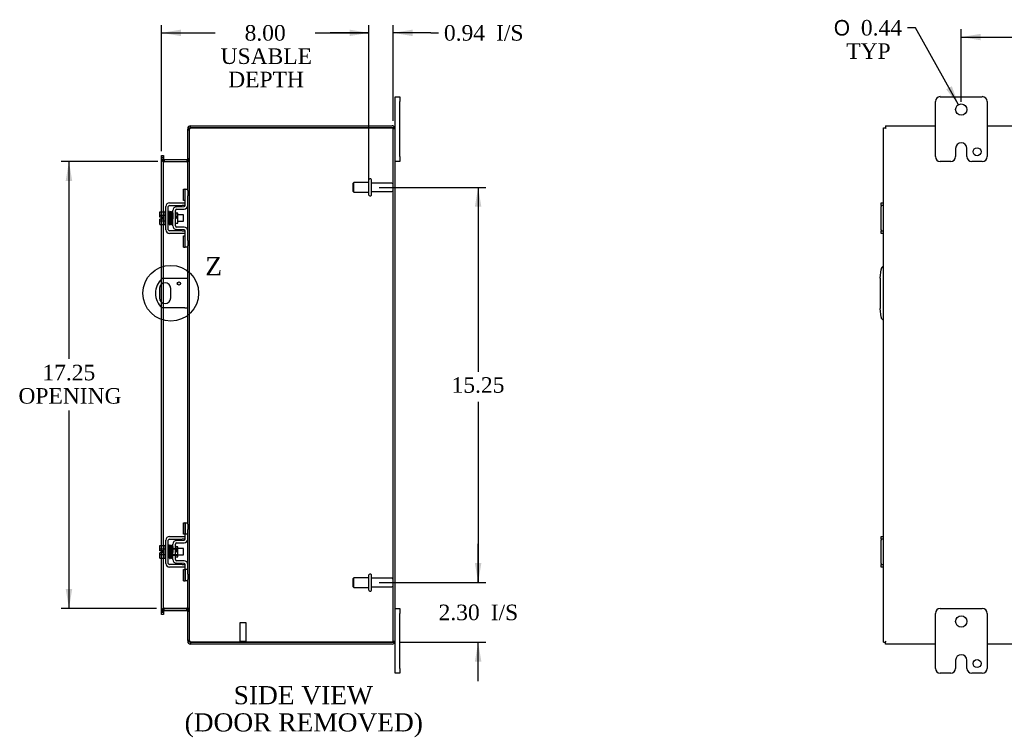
# Model space of a CAD drawing. Header units: inches. Extents: x 7 to 143, y 6 to 98.
# Tile 4 of 6: x 77 to 115, y 36 to 63. Entities that reach past the tile are written whole.
import ezdxf
from ezdxf.enums import TextEntityAlignment as Align
from ezdxf.lldxf.tags import DXFTag

# ---------------------------------------------------------------- set-up
doc = ezdxf.new("R2010")
doc.units = ezdxf.units.IN
doc.header["$MEASUREMENT"] = 0
doc.layers.get('0').update_dxf_attribs({"linetype": 'CONTINUOUS'})
for name, color, linetype in [('COM40153-1', 7, 'CONTINUOUS'), ('COM40153-2', 7, 'CONTINUOUS'), ('COM42667', 7, 'CONTINUOUS'), ('COM42780', 7, 'CONTINUOUS'), ('COM48438', 7, 'CONTINUOUS'), ('DEFAULT', 7, 'CONTINUOUS'), ('FET07710', 7, 'CONTINUOUS'), ('SCC19011', 7, 'CONTINUOUS'), ('SPR20265', 7, 'CONTINUOUS'), ('STD21878', 7, 'CONTINUOUS'), ('STD26094', 7, 'CONTINUOUS'), ('WAF25035', 7, 'CONTINUOUS')]:
    doc.layers.add(name, color=color, linetype=linetype)
doc.styles.add('SEACAD_SOLID_EDGE_ANSI1_SY', font='txt')
doc.styles.add('SEACAD_TIMES_NEW_ROMAN', font='times.ttf')
tags = doc.linetypes.add('CENTER2', pattern=[1.125, 0.75, -0.125, 0.125, -0.125]).pattern_tags.tags
tags[10:11] = [DXFTag(74, 4), DXFTag(75, 0), DXFTag(340, '0'), DXFTag(46, 0.0), DXFTag(50, 0.0), DXFTag(44, 0.0), DXFTag(45, 0.0)]
tags[8:9] = [DXFTag(74, 4), DXFTag(75, 0), DXFTag(340, '0'), DXFTag(46, 0.0), DXFTag(50, 0.0), DXFTag(44, 0.0), DXFTag(45, 0.0)]
tags[6:7] = [DXFTag(74, 4), DXFTag(75, 0), DXFTag(340, '0'), DXFTag(46, 0.0), DXFTag(50, 0.0), DXFTag(44, 0.0), DXFTag(45, 0.0)]
tags[4:5] = [DXFTag(74, 4), DXFTag(75, 0), DXFTag(340, '0'), DXFTag(46, 0.0), DXFTag(50, 0.0), DXFTag(44, 0.0), DXFTag(45, 0.0)]

# ---------------------------------------------------------------- blocks, each defined once
blk = doc.blocks.new('GDIMGGROUP9')
at = {"layer": 'DEFAULT', "linetype": 'Continuous'}
for points in [[(95.153, 42.458), (94.903, 42.458), (95.028, 41.708)], [(95.153, 38.655), (95.028, 39.405), (94.903, 38.655)]]:
    blk.add_hatch(color=136, dxfattribs=at).paths.add_polyline_path(points)
at = {"layer": 'DEFAULT', "color": 136, "linetype": 'Continuous'}
for p, q in [((95.028, 41.708), (95.028, 43.208)), ((91.215, 41.708), (95.328, 41.708)), ((92.016, 39.405), (95.328, 39.405)), ((95.028, 37.905), (95.028, 39.405))]:
    blk.add_line(p, q, dxfattribs=at)
at = {"layer": 'DEFAULT', "color": 136, "linetype": 'Continuous', "style": 'SEACAD_TIMES_NEW_ROMAN'}
for s, p in [('2.30', (93.503, 40.857)), ('I/S', (95.515, 40.857))]:
    blk.add_text(s, height=0.6, dxfattribs=at).set_placement(p, align=Align.TOP_LEFT)
blk = doc.blocks.new('GDIMGGROUP10')
at = {"layer": 'DEFAULT', "linetype": 'Continuous'}
for points in [[(95.153, 56.208), (95.028, 56.958), (94.903, 56.208)], [(95.153, 42.458), (94.903, 42.458), (95.028, 41.708)]]:
    blk.add_hatch(color=136, dxfattribs=at).paths.add_polyline_path(points)
at = {"layer": 'DEFAULT', "color": 136, "linetype": 'Continuous'}
for p, q in [((91.215, 56.958), (95.328, 56.958)), ((95.028, 56.958), (95.028, 49.843)), ((95.028, 48.682), (95.028, 41.708)), ((91.215, 41.708), (95.328, 41.708))]:
    blk.add_line(p, q, dxfattribs=at)
at = {"layer": 'DEFAULT', "color": 136, "linetype": 'Continuous', "style": 'SEACAD_TIMES_NEW_ROMAN'}
blk.add_text('15.25', height=0.6, dxfattribs=at).set_placement((94.004, 49.633), align=Align.TOP_LEFT)
blk = doc.blocks.new('GDIMGGROUP11')
at = {"layer": 'DEFAULT', "linetype": 'Continuous'}
for points in [[(114.42, 62.884), (113.67, 62.759), (114.42, 62.634)], [(130.92, 62.884), (130.92, 62.634), (131.67, 62.759)]]:
    blk.add_hatch(color=136, dxfattribs=at).paths.add_polyline_path(points)
at = {"layer": 'DEFAULT', "color": 136, "linetype": 'Continuous'}
for p, q in [((113.67, 60.258), (113.67, 63.059)), ((113.67, 62.759), (120.978, 62.759)), ((123.445, 62.759), (131.67, 62.759)), ((131.67, 60.258), (131.67, 63.059))]:
    blk.add_line(p, q, dxfattribs=at)
at = {"layer": 'DEFAULT', "color": 136, "linetype": 'Continuous', "style": 'SEACAD_TIMES_NEW_ROMAN'}
blk.add_text('18.00', height=0.6, dxfattribs=at).set_placement((121.188, 63.059), align=Align.TOP_LEFT)
blk = doc.blocks.new('GDIMGGROUP19')
at = {"layer": 'DEFAULT', "linetype": 'Continuous'}
for points in [[(79.115, 57.208), (79.365, 57.208), (79.24, 57.958)], [(79.115, 41.458), (79.24, 40.708), (79.365, 41.458)]]:
    blk.add_hatch(color=136, dxfattribs=at).paths.add_polyline_path(points)
at = {"layer": 'DEFAULT', "color": 136, "linetype": 'Continuous'}
for p, q in [((82.669, 57.958), (78.94, 57.958)), ((79.24, 57.958), (79.24, 50.34)), ((79.24, 48.345), (79.24, 40.708)), ((82.619, 40.708), (78.94, 40.708))]:
    blk.add_line(p, q, dxfattribs=at)
at = {"layer": 'DEFAULT', "color": 136, "linetype": 'Continuous', "style": 'SEACAD_TIMES_NEW_ROMAN'}
for s, p in [('17.25', (78.216, 50.113)), ('OPENING', (77.292, 49.213))]:
    blk.add_text(s, height=0.6, dxfattribs=at).set_placement(p, align=Align.TOP_LEFT)
blk = doc.blocks.new('GDIMGGROUP22')
at = {"layer": 'DEFAULT', "linetype": 'Continuous'}
blk.add_hatch(color=136, dxfattribs=at).paths.add_polyline_path([(113.087, 60.742), (113.563, 60.149), (113.305, 60.864)])
at = {"layer": 'DEFAULT', "color": 136, "linetype": 'Continuous'}
for p, q in [((111.898, 63.118), (111.598, 63.118)), ((113.563, 60.149), (111.898, 63.118))]:
    blk.add_line(p, q, dxfattribs=at)
for s, style, p in [('O', 'SEACAD_SOLID_EDGE_ANSI1_SY', (108.752, 63.418)), ('0.44', 'SEACAD_TIMES_NEW_ROMAN', (109.796, 63.418)), ('TYP', 'SEACAD_TIMES_NEW_ROMAN', (109.231, 62.518))]:
    blk.add_text(s, height=0.6, dxfattribs=dict(at, style=style)).set_placement(p, align=Align.TOP_LEFT)
blk = doc.blocks.new('GDIMGGROUP23')
at = {"layer": 'DEFAULT', "linetype": 'Continuous'}
for points in [[(83.561, 63.046), (82.811, 62.921), (83.561, 62.796)], [(90.065, 63.046), (90.065, 62.796), (90.815, 62.921)]]:
    blk.add_hatch(color=136, dxfattribs=at).paths.add_polyline_path(points)
at = {"layer": 'DEFAULT', "color": 136, "linetype": 'Continuous'}
for p, q in [((82.811, 58.36), (82.811, 63.221)), ((90.815, 57.258), (90.815, 63.221)), ((82.811, 62.921), (84.883, 62.921)), ((88.744, 62.921), (90.815, 62.921))]:
    blk.add_line(p, q, dxfattribs=at)
at = {"layer": 'DEFAULT', "color": 136, "linetype": 'Continuous', "style": 'SEACAD_TIMES_NEW_ROMAN'}
for s, p in [('8.00', (86.017, 63.221)), ('USABLE', (85.093, 62.321)), ('DEPTH', (85.385, 61.421))]:
    blk.add_text(s, height=0.6, dxfattribs=at).set_placement(p, align=Align.TOP_LEFT)
blk = doc.blocks.new('GDIMGGROUP26')
at = {"layer": 'DEFAULT', "linetype": 'Continuous'}
for points in [[(90.065, 63.046), (90.065, 62.796), (90.815, 62.921)], [(92.502, 63.046), (91.752, 62.921), (92.502, 62.796)]]:
    blk.add_hatch(color=136, dxfattribs=at).paths.add_polyline_path(points)
at = {"layer": 'DEFAULT', "color": 136, "linetype": 'Continuous'}
for p, q in [((90.815, 57.258), (90.815, 63.221)), ((91.752, 59.525), (91.752, 63.221)), ((90.815, 62.921), (89.315, 62.921)), ((93.198, 62.921), (91.752, 62.921)), ((93.198, 62.921), (93.498, 62.921))]:
    blk.add_line(p, q, dxfattribs=at)
at = {"layer": 'DEFAULT', "color": 136, "linetype": 'Continuous', "style": 'SEACAD_TIMES_NEW_ROMAN'}
for s, p in [('0.94', (93.708, 63.221)), ('I/S', (95.721, 63.221))]:
    blk.add_text(s, height=0.6, dxfattribs=at).set_placement(p, align=Align.TOP_LEFT)
blk = doc.blocks.new('SE1')
at = {"color": 136, "linetype": 'Continuous', "style": 'SEACAD_TIMES_NEW_ROMAN'}
blk.add_text('Z', height=0.7, dxfattribs=at).set_placement((84.501, 54.269), align=Align.TOP_LEFT)
blk = doc.blocks.new('SE')
at = {"layer": 'DEFAULT', "color": 7, "linetype": 'CENTER2'}
blk.add_circle((83.168, 52.873), 1.076, dxfattribs=at)
at = {"layer": 'DEFAULT'}
blk.add_blockref('SE1', (0, 0), dxfattribs=at)

msp = doc.modelspace()

# ---------------------------------------------------------------- linework, layer by layer
at = {"layer": 'COM40153-1', "color": 7}
for p, q in [((83.716, 53.436), (82.828, 53.436)), ((83.824, 53.436), (83.716, 53.436)), ((82.731, 53.055), (82.731, 52.692)), ((83.168, 52.692), (83.168, 53.055)), ((83.716, 52.311), (82.828, 52.311)), ((83.716, 52.311), (83.824, 52.311))]:
    msp.add_line(p, q, dxfattribs=at)
msp.add_circle((83.481, 53.249), 0.0625, dxfattribs=at)
for centre, radius, start, end in [((83.324, 52.873), 0.75, 131.4096, 228.5904), ((82.95, 53.055), 0.218, 0, 180), ((82.95, 52.692), 0.218, 180, 0)]:
    msp.add_arc(centre, radius, start, end, dxfattribs=at)
at = {"layer": 'COM40153-2', "color": 7}
for p, q in [((110.545, 53.459), (110.574, 53.793)), ((110.545, 53.459), (110.545, 52.288)), ((110.574, 51.953), (110.545, 52.288))]:
    msp.add_line(p, q, dxfattribs=at)
for centre, start, end in [((110.698, 53.782), 103.3006, 175), ((110.698, 51.964), 185, 256.6994)]:
    msp.add_arc(centre, 0.125, start, end, dxfattribs=at)
at = {"layer": 'COM42667', "color": 7}
for p, q in [((83.122, 56.36), (83.604, 56.36)), ((83.122, 56.265), (83.604, 56.265)), ((83.604, 56.36), (83.729, 56.36)), ((83.729, 56.265), (83.604, 56.265)), ((110.574, 56.265), (110.574, 56.36)), ((110.574, 56.36), (110.67, 56.36)), ((110.574, 56.265), (110.574, 56.217)), ((110.67, 56.265), (110.574, 56.265)), ((82.979, 55.325), (82.979, 56.217)), ((83.074, 55.325), (83.074, 56.217)), ((110.574, 55.325), (110.574, 56.217)), ((83.604, 55.277), (83.122, 55.277)), ((83.604, 55.182), (83.122, 55.182)), ((83.604, 55.277), (83.729, 55.277)), ((83.729, 55.182), (83.604, 55.182)), ((110.574, 55.325), (110.574, 55.277)), ((110.574, 55.182), (110.574, 55.277)), ((110.574, 55.277), (110.67, 55.277)), ((110.67, 55.182), (110.574, 55.182)), ((82.979, 42.449), (82.979, 43.341)), ((83.074, 42.449), (83.074, 43.341)), ((83.122, 43.484), (83.604, 43.484)), ((83.122, 43.389), (83.604, 43.389)), ((83.604, 43.484), (83.729, 43.484)), ((83.729, 43.389), (83.604, 43.389)), ((110.574, 43.389), (110.574, 43.484)), ((110.574, 43.484), (110.67, 43.484)), ((110.574, 43.389), (110.574, 43.341)), ((110.67, 43.389), (110.574, 43.389)), ((110.574, 42.449), (110.574, 43.341)), ((83.604, 42.401), (83.122, 42.401)), ((83.604, 42.306), (83.122, 42.306)), ((83.604, 42.401), (83.729, 42.401)), ((83.729, 42.306), (83.604, 42.306)), ((110.574, 42.449), (110.574, 42.401)), ((110.574, 42.306), (110.574, 42.401)), ((110.574, 42.401), (110.67, 42.401)), ((110.67, 42.306), (110.574, 42.306))]:
    msp.add_line(p, q, dxfattribs=at)
for centre, radius, start, end in [((83.122, 56.217), 0.143, 90, 180), ((83.122, 56.217), 0.048, 90, 180), ((83.122, 55.325), 0.143, 180, 270), ((83.122, 55.325), 0.048, 180, 270), ((83.122, 43.341), 0.143, 90, 180), ((83.122, 43.341), 0.048, 90, 180), ((83.122, 42.449), 0.143, 180, 270), ((83.122, 42.449), 0.048, 180, 270)]:
    msp.add_arc(centre, radius, start, end, dxfattribs=at)
at = {"layer": 'COM42780', "color": 7}
for p, q in [((83.665, 56.449), (83.665, 56.886)), ((83.665, 56.886), (83.715, 56.886)), ((83.729, 56.886), (83.715, 56.886)), ((83.729, 56.636), (83.729, 56.886)), ((83.729, 56.886), (83.824, 56.886)), ((83.729, 56.264), (83.729, 56.636)), ((83.824, 56.84), (83.824, 56.636)), ((83.824, 56.264), (83.824, 56.636)), ((83.715, 56.449), (83.665, 56.449)), ((83.715, 56.449), (83.729, 56.449)), ((83.252, 55.474), (83.252, 56.068)), ((83.347, 55.474), (83.347, 56.068)), ((83.442, 55.966), (83.376, 55.966)), ((83.393, 56.211), (83.682, 56.216)), ((83.395, 56.116), (83.684, 56.121)), ((83.442, 55.576), (83.442, 55.966)), ((83.347, 55.576), (83.442, 55.576)), ((83.682, 55.326), (83.393, 55.331)), ((83.684, 55.421), (83.395, 55.426)), ((83.665, 54.656), (83.665, 55.093)), ((83.665, 55.093), (83.715, 55.093)), ((83.729, 55.093), (83.715, 55.093)), ((83.729, 54.906), (83.729, 55.278)), ((83.824, 54.906), (83.824, 55.278)), ((83.729, 54.656), (83.729, 54.906)), ((83.824, 54.906), (83.824, 54.702)), ((83.665, 54.656), (83.715, 54.656)), ((83.715, 54.656), (83.729, 54.656)), ((83.824, 54.656), (83.729, 54.656)), ((83.665, 43.573), (83.665, 44.01)), ((83.665, 44.01), (83.715, 44.01)), ((83.729, 44.01), (83.715, 44.01)), ((83.729, 43.76), (83.729, 44.01)), ((83.729, 44.01), (83.824, 44.01)), ((83.729, 43.388), (83.729, 43.76)), ((83.732, 43.573), (83.732, 44.01)), ((83.824, 43.964), (83.824, 43.76)), ((83.824, 43.388), (83.824, 43.76)), ((83.393, 43.335), (83.682, 43.34)), ((83.715, 43.573), (83.665, 43.573)), ((83.715, 43.573), (83.729, 43.573)), ((83.824, 43.573), (83.729, 43.573)), ((83.252, 42.598), (83.252, 43.192)), ((83.252, 43.02), (83.442, 43.02)), ((83.442, 43.002), (83.252, 43.002)), ((83.347, 42.598), (83.347, 43.192)), ((83.376, 43.09), (83.347, 43.09)), ((83.442, 43.09), (83.376, 43.09)), ((83.395, 43.24), (83.684, 43.245)), ((83.442, 42.7), (83.442, 43.09)), ((83.252, 42.789), (83.442, 42.789)), ((83.252, 42.77), (83.442, 42.77)), ((83.347, 42.7), (83.442, 42.7)), ((83.684, 42.545), (83.395, 42.55)), ((83.682, 42.45), (83.393, 42.455)), ((83.665, 41.78), (83.665, 42.217)), ((83.665, 42.217), (83.715, 42.217)), ((83.729, 42.217), (83.715, 42.217)), ((83.729, 42.03), (83.729, 42.402)), ((83.824, 42.217), (83.729, 42.217)), ((83.732, 41.78), (83.732, 42.217)), ((83.824, 42.03), (83.824, 42.402)), ((83.73, 42.085), (83.729, 42.085)), ((83.73, 42.055), (83.729, 42.055)), ((83.729, 41.78), (83.729, 42.03)), ((83.73, 41.976), (83.729, 41.976)), ((83.73, 41.97), (83.729, 41.97)), ((83.73, 41.945), (83.729, 41.945)), ((83.73, 41.912), (83.729, 41.912)), ((83.73, 42.085), (83.73, 41.97)), ((83.73, 41.97), (83.73, 41.945)), ((83.73, 41.945), (83.73, 41.912)), ((83.824, 42.03), (83.824, 41.826)), ((83.665, 41.78), (83.715, 41.78)), ((83.715, 41.78), (83.729, 41.78)), ((83.824, 41.78), (83.729, 41.78))]:
    msp.add_line(p, q, dxfattribs=at)
for centre, radius, start, end in [((83.681, 56.264), 0.048, 271, 0), ((83.681, 56.264), 0.143, 271, 0), ((83.395, 56.068), 0.143, 91, 180), ((83.395, 56.068), 0.048, 91, 180), ((83.395, 55.474), 0.143, 180, 269), ((83.395, 55.474), 0.048, 180, 269), ((83.681, 55.278), 0.048, 0, 89), ((83.681, 55.278), 0.143, 0, 89), ((83.395, 43.192), 0.143, 91, 180), ((83.681, 43.388), 0.048, 271, 0), ((83.681, 43.388), 0.143, 271, 0), ((83.395, 43.192), 0.048, 91, 180), ((83.395, 42.598), 0.143, 180, 269), ((83.395, 42.598), 0.048, 180, 269), ((83.681, 42.402), 0.048, 0, 89), ((83.681, 42.402), 0.143, 0, 89)]:
    msp.add_arc(centre, radius, start, end, dxfattribs=at)
at = {"layer": 'COM48438', "color": 7}
for p, q in [((83.932, 59.261), (83.932, 59.333)), ((83.932, 59.333), (91.716, 59.333)), ((110.742, 59.333), (110.742, 59.261)), ((110.742, 59.333), (112.67, 59.333)), ((114.67, 59.333), (130.67, 59.333)), ((83.848, 59.225), (83.824, 59.225)), ((83.824, 59.225), (83.824, 59.201)), ((83.824, 59.201), (83.824, 59.199)), ((83.824, 59.201), (83.896, 59.201)), ((83.896, 59.199), (83.824, 59.199)), ((83.824, 56.84), (83.824, 59.199)), ((83.824, 59.183), (83.896, 59.183)), ((83.896, 59.225), (83.848, 59.225)), ((83.896, 59.225), (83.896, 59.201)), ((83.896, 59.201), (83.896, 59.199)), ((83.896, 39.467), (83.896, 59.199)), ((83.932, 59.261), (91.716, 59.261)), ((91.716, 59.261), (83.932, 59.261)), ((91.818, 59.261), (91.716, 59.261)), ((91.716, 59.261), (91.818, 59.261)), ((91.752, 39.441), (91.752, 59.225)), ((91.752, 59.225), (91.824, 59.225)), ((91.824, 39.441), (91.824, 59.225)), ((110.67, 59.261), (110.742, 59.261)), ((110.67, 39.405), (110.67, 59.261)), ((110.742, 59.261), (110.778, 59.225)), ((110.742, 59.261), (110.778, 59.225)), ((82.811, 58.188), (82.883, 58.188)), ((82.811, 58.112), (82.811, 58.188)), ((82.883, 58.188), (82.883, 58.112)), ((82.811, 58.112), (82.811, 58.105)), ((82.811, 58.06), (82.811, 58.105)), ((82.883, 58.105), (82.811, 58.105)), ((82.811, 58.066), (82.883, 58.066)), ((82.811, 56.012), (82.811, 58.06)), ((82.811, 58.048), (82.883, 58.048)), ((82.883, 58.112), (82.883, 58.105)), ((82.883, 58.105), (82.883, 58.06)), ((82.883, 56.012), (82.883, 58.06)), ((82.919, 58.03), (82.919, 57.958)), ((82.919, 58.03), (83.788, 58.03)), ((82.919, 57.958), (83.788, 57.958)), ((83.788, 57.945), (82.919, 57.945)), ((83.788, 58.03), (83.788, 57.958)), ((83.896, 58.066), (83.824, 58.066)), ((83.896, 58.048), (83.824, 58.048)), ((83.824, 55.278), (83.824, 56.264)), ((82.811, 55.805), (82.811, 56.012)), ((82.883, 55.53), (82.883, 56.012)), ((82.811, 55.737), (82.811, 55.805)), ((82.811, 55.53), (82.811, 55.737)), ((82.811, 53.42), (82.811, 55.53)), ((82.883, 53.436), (82.883, 55.53)), ((83.824, 43.964), (83.824, 54.702)), ((82.811, 53.224), (82.811, 53.42)), ((82.811, 52.522), (82.811, 53.224)), ((82.883, 53.263), (82.883, 53.436)), ((82.883, 52.483), (82.883, 53.263)), ((82.811, 52.326), (82.811, 52.522)), ((82.883, 52.311), (82.883, 52.483)), ((82.811, 43.136), (82.811, 52.326)), ((82.883, 43.136), (82.883, 52.311)), ((83.824, 42.402), (83.824, 43.388)), ((82.811, 42.929), (82.811, 43.136)), ((82.883, 42.654), (82.883, 43.136)), ((82.811, 42.861), (82.811, 42.929)), ((82.811, 42.654), (82.811, 42.861)), ((82.811, 40.607), (82.811, 42.654)), ((82.883, 40.607), (82.883, 42.654)), ((83.824, 39.467), (83.824, 41.826)), ((82.919, 40.721), (83.788, 40.721)), ((82.919, 40.636), (82.919, 40.708)), ((82.919, 40.708), (83.788, 40.708)), ((83.788, 40.636), (83.788, 40.708)), ((82.811, 40.618), (82.883, 40.618)), ((82.811, 40.562), (82.811, 40.607)), ((82.883, 40.6), (82.811, 40.6)), ((82.811, 40.554), (82.811, 40.562)), ((82.811, 40.562), (82.883, 40.562)), ((82.811, 40.478), (82.811, 40.554)), ((82.883, 40.478), (82.811, 40.478)), ((82.883, 40.607), (82.883, 40.562)), ((82.883, 40.554), (82.883, 40.562)), ((82.883, 40.554), (82.883, 40.478)), ((82.919, 40.636), (83.788, 40.636)), ((83.896, 40.618), (83.824, 40.618)), ((83.824, 40.6), (83.896, 40.6)), ((83.824, 39.483), (83.896, 39.483)), ((83.824, 39.467), (83.824, 39.465)), ((83.896, 39.467), (83.824, 39.467)), ((83.824, 39.465), (83.896, 39.465)), ((83.824, 39.465), (83.824, 39.441)), ((83.848, 39.441), (83.824, 39.441)), ((83.896, 39.441), (83.848, 39.441)), ((83.896, 39.467), (83.896, 39.465)), ((83.896, 39.465), (83.896, 39.441)), ((83.932, 39.405), (91.716, 39.405)), ((91.716, 39.405), (83.932, 39.405)), ((83.932, 39.405), (83.932, 39.333)), ((91.716, 39.333), (83.932, 39.333)), ((91.716, 39.405), (91.818, 39.405)), ((91.818, 39.405), (91.716, 39.405)), ((91.752, 39.441), (91.824, 39.441)), ((110.67, 39.405), (110.742, 39.405)), ((110.742, 39.405), (110.778, 39.441)), ((110.742, 39.405), (110.778, 39.441)), ((110.742, 39.333), (110.742, 39.405)), ((112.67, 39.333), (110.742, 39.333)), ((130.67, 39.333), (114.67, 39.333))]:
    msp.add_line(p, q, dxfattribs=at)
for centre, radius, start, end in [((83.932, 59.225), 0.108, 90, 180), ((91.716, 59.225), 0.108, 19.4712, 90), ((83.932, 59.225), 0.036, 128.7236, 180), ((83.932, 59.225), 0.036, 90, 128.7236), ((91.716, 59.225), 0.036, 0, 90), ((91.716, 59.225), 0.108, 0, 19.4712), ((82.919, 58.066), 0.108, 180, 259.6031), ((82.917, 58.05), 0.106, 181.2987, 271.2013), ((82.919, 58.066), 0.036, 180, 270), ((82.919, 58.066), 0.108, 259.6031, 270), ((83.788, 58.066), 0.036, 270, 360), ((83.791, 58.051), 0.106, 268.8065, 358.6935), ((83.788, 58.066), 0.108, 270, 280.3994), ((83.788, 58.066), 0.108, 280.3994, 360), ((82.917, 40.616), 0.106, 88.8065, 178.6935), ((82.919, 40.6), 0.108, 100.3965, 180), ((82.919, 40.6), 0.108, 90, 100.3965), ((83.791, 40.616), 0.106, 1.2987, 91.2013), ((83.788, 40.6), 0.108, 79.6015, 90), ((83.788, 40.6), 0.108, 0, 79.6015), ((82.919, 40.6), 0.036, 90, 180), ((83.788, 40.6), 0.036, 0, 90), ((83.932, 39.441), 0.108, 180, 270), ((83.932, 39.441), 0.036, 180, 231.2764), ((83.932, 39.441), 0.036, 231.2764, 270), ((91.716, 39.441), 0.036, 270, 0), ((91.716, 39.441), 0.108, 270, 340.5288), ((91.716, 39.441), 0.108, 340.5288, 360)]:
    msp.add_arc(centre, radius, start, end, dxfattribs=at)
for centre, major_axis, start_param, end_param in [((91.716, 59.225), (-0.036, 0), 3.141593, 4.712389), ((91.716, 59.225), (-0.108, 0), 3.141593, 3.48143), ((91.716, 39.441), (-0.036, 0), 1.570796, 3.141593), ((91.716, 39.441), (-0.108, 0), 2.801756, 3.141593)]:
    msp.add_ellipse(centre, major_axis=major_axis, ratio=0.997813, start_param=start_param, end_param=end_param, dxfattribs=at)
for points, knots in [([(83.932, 59.261), (83.918, 59.256), (83.904, 59.251), (83.878, 59.24), (83.866, 59.235), (83.846, 59.225), (83.838, 59.22), (83.827, 59.21), (83.824, 59.204), (83.824, 59.199)], [0, 0, 0, 0, 0.25, 0.25, 0.5, 0.5, 0.75, 0.75, 1, 1, 1, 1]), ([(83.932, 59.261), (83.928, 59.256), (83.923, 59.251), (83.914, 59.24), (83.91, 59.235), (83.904, 59.225), (83.901, 59.22), (83.897, 59.21), (83.896, 59.204), (83.896, 59.199)], [0, 0, 0, 0, 0.25, 0.25, 0.5, 0.5, 0.75, 0.75, 1, 1, 1, 1]), ([(82.883, 58.048), (82.883, 58.038), (82.884, 58.027), (82.886, 58.007), (82.888, 57.997), (82.892, 57.982), (82.893, 57.977), (82.897, 57.968), (82.899, 57.964), (82.903, 57.956), (82.906, 57.952), (82.911, 57.948), (82.912, 57.947), (82.916, 57.945), (82.918, 57.945), (82.919, 57.945)], [0, 0, 0, 0, 0.25, 0.25, 0.5, 0.5, 0.625, 0.625, 0.75, 0.75, 0.875, 0.875, 0.9375, 0.9375, 1, 1, 1, 1]), ([(83.788, 57.945), (83.79, 57.945), (83.792, 57.945), (83.796, 57.947), (83.797, 57.948), (83.802, 57.952), (83.805, 57.956), (83.809, 57.964), (83.811, 57.968), (83.815, 57.977), (83.816, 57.982), (83.82, 57.997), (83.822, 58.007), (83.824, 58.027), (83.824, 58.038), (83.824, 58.048)], [0, 0, 0, 0, 0.0625, 0.0625, 0.125, 0.125, 0.25, 0.25, 0.375, 0.375, 0.5, 0.5, 0.75, 0.75, 1, 1, 1, 1]), ([(82.919, 40.721), (82.918, 40.721), (82.916, 40.721), (82.912, 40.719), (82.911, 40.718), (82.906, 40.714), (82.903, 40.711), (82.899, 40.702), (82.897, 40.698), (82.893, 40.689), (82.892, 40.684), (82.888, 40.669), (82.886, 40.659), (82.884, 40.639), (82.883, 40.628), (82.883, 40.618)], [0, 0, 0, 0, 0.0625, 0.0625, 0.125, 0.125, 0.25, 0.25, 0.375, 0.375, 0.5, 0.5, 0.75, 0.75, 1, 1, 1, 1]), ([(83.824, 40.618), (83.824, 40.628), (83.824, 40.639), (83.822, 40.659), (83.82, 40.669), (83.816, 40.684), (83.815, 40.689), (83.811, 40.698), (83.809, 40.702), (83.805, 40.711), (83.802, 40.714), (83.797, 40.718), (83.796, 40.719), (83.792, 40.721), (83.79, 40.721), (83.788, 40.721)], [0, 0, 0, 0, 0.25, 0.25, 0.5, 0.5, 0.625, 0.625, 0.75, 0.75, 0.875, 0.875, 0.9375, 0.9375, 1, 1, 1, 1]), ([(83.824, 39.467), (83.824, 39.462), (83.827, 39.457), (83.838, 39.446), (83.846, 39.441), (83.866, 39.431), (83.878, 39.426), (83.904, 39.415), (83.918, 39.41), (83.932, 39.405)], [0, 0, 0, 0, 0.25, 0.25, 0.5, 0.5, 0.75, 0.75, 1, 1, 1, 1]), ([(83.896, 39.467), (83.896, 39.462), (83.897, 39.457), (83.901, 39.446), (83.904, 39.441), (83.91, 39.431), (83.914, 39.426), (83.923, 39.415), (83.928, 39.41), (83.932, 39.405)], [0, 0, 0, 0, 0.25, 0.25, 0.5, 0.5, 0.75, 0.75, 1, 1, 1, 1])]:
    msp.add_open_spline(points, degree=3, knots=knots, dxfattribs=at)
at = {"layer": 'FET07710', "color": 7}
for p, q in [((91.824, 60.271), (91.824, 60.458)), ((91.824, 60.458), (92.011, 60.458)), ((92.011, 60.458), (92.011, 60.271)), ((112.857, 60.458), (114.482, 60.458)), ((91.824, 59.225), (91.824, 60.271)), ((92.011, 58.146), (92.011, 60.271)), ((112.67, 58.146), (112.67, 60.271)), ((114.67, 60.271), (114.67, 58.146)), ((113.67, 58.676), (113.67, 58.676)), ((92.011, 58.146), (92.011, 57.958)), ((113.452, 58.458), (113.452, 58.146)), ((113.888, 58.146), (113.888, 58.458)), ((92.011, 57.958), (91.824, 57.958)), ((113.264, 57.958), (112.857, 57.958)), ((114.482, 57.958), (114.076, 57.958)), ((91.824, 40.708), (92.011, 40.708)), ((92.011, 40.708), (92.011, 40.521)), ((112.857, 40.708), (114.482, 40.708)), ((92.011, 38.396), (92.011, 40.521)), ((112.67, 38.396), (112.67, 40.521)), ((114.67, 40.521), (114.67, 38.396)), ((91.824, 38.396), (91.824, 39.441)), ((113.67, 38.926), (113.67, 38.926)), ((91.824, 38.208), (91.824, 38.396)), ((92.011, 38.396), (92.011, 38.208)), ((113.452, 38.708), (113.452, 38.396)), ((113.888, 38.396), (113.888, 38.708)), ((92.011, 38.208), (91.824, 38.208)), ((113.264, 38.208), (112.857, 38.208)), ((114.482, 38.208), (114.076, 38.208))]:
    msp.add_line(p, q, dxfattribs=at)
for centre, radius in [((113.67, 59.958), 0.219), ((114.279, 58.333), 0.156), ((113.67, 40.208), 0.219), ((114.279, 38.583), 0.156)]:
    msp.add_circle(centre, radius, dxfattribs=at)
for centre, radius, start, end in [((112.857, 60.271), 0.188, 90, 180), ((114.482, 60.271), 0.188, 0, 90), ((113.67, 58.458), 0.218, 90, 180), ((113.67, 58.458), 0.218, 0, 90), ((112.857, 58.146), 0.188, 180, 270), ((113.264, 58.146), 0.188, 270, 0), ((114.076, 58.146), 0.188, 180, 270), ((114.482, 58.146), 0.188, 270, 0), ((112.857, 40.521), 0.188, 90, 180), ((114.482, 40.521), 0.188, 0, 90), ((113.67, 38.708), 0.218, 90, 180), ((113.67, 38.708), 0.218, 0, 90), ((112.857, 38.396), 0.188, 180, 270), ((113.264, 38.396), 0.188, 270, 0), ((114.076, 38.396), 0.188, 180, 270), ((114.482, 38.396), 0.188, 270, 0)]:
    msp.add_arc(centre, radius, start, end, dxfattribs=at)
at = {"layer": 'SCC19011', "color": 7}
for p, q in [((82.753, 56.012), (82.934, 56.012)), ((82.753, 55.88), (82.753, 56.012)), ((82.753, 55.88), (82.934, 55.88)), ((82.753, 55.805), (82.753, 55.88)), ((83.097, 55.893), (83.074, 55.893)), ((83.147, 55.893), (83.132, 55.893)), ((83.197, 55.893), (83.182, 55.893)), ((83.247, 55.893), (83.232, 55.893)), ((83.666, 55.893), (83.442, 55.893)), ((83.666, 55.649), (83.666, 55.893)), ((82.848, 55.805), (82.753, 55.805)), ((82.753, 55.662), (82.753, 55.737)), ((82.848, 55.737), (82.753, 55.737)), ((82.753, 55.662), (82.934, 55.662)), ((82.753, 55.53), (82.753, 55.662)), ((82.753, 55.53), (82.934, 55.53)), ((82.848, 55.737), (82.848, 55.805)), ((83.074, 55.649), (83.106, 55.649)), ((83.141, 55.649), (83.156, 55.649)), ((83.191, 55.649), (83.206, 55.649)), ((83.241, 55.649), (83.252, 55.649)), ((83.442, 55.649), (83.666, 55.649)), ((82.753, 43.136), (82.934, 43.136)), ((82.753, 43.004), (82.753, 43.136)), ((82.753, 43.004), (82.934, 43.004)), ((82.753, 42.929), (82.753, 43.004)), ((83.097, 43.017), (83.074, 43.017)), ((83.147, 43.017), (83.132, 43.017)), ((83.197, 43.017), (83.182, 43.017)), ((83.247, 43.017), (83.232, 43.017)), ((83.666, 43.017), (83.442, 43.017)), ((83.666, 42.773), (83.666, 43.017)), ((82.848, 42.929), (82.753, 42.929)), ((82.753, 42.786), (82.753, 42.861)), ((82.848, 42.861), (82.753, 42.861)), ((82.753, 42.786), (82.934, 42.786)), ((82.753, 42.654), (82.753, 42.786)), ((82.753, 42.654), (82.934, 42.654)), ((82.848, 42.861), (82.848, 42.929)), ((83.074, 42.773), (83.106, 42.773)), ((83.141, 42.773), (83.156, 42.773)), ((83.191, 42.773), (83.206, 42.773)), ((83.241, 42.773), (83.252, 42.773)), ((83.442, 42.773), (83.666, 42.773))]:
    msp.add_line(p, q, dxfattribs=at)
at = {"layer": 'SPR20265', "color": 7}
for p, q in [((83.351, 55.771), (83.386, 55.771)), ((83.351, 42.895), (83.386, 42.895))]:
    msp.add_line(p, q, dxfattribs=at)
for centre, radius, start, end in [((88.055, 55.592), 4.985, 175.1825, 176.5376), ((83.206, 55.996), 0.0181, 0.2962, 180.6354), ((88.024, 55.593), 4.919, 179.5796, 179.9446), ((88.055, 42.716), 4.985, 175.1825, 176.5376), ((83.206, 43.12), 0.0181, 0.2962, 180.6354), ((88.024, 42.717), 4.919, 179.5796, 179.9446)]:
    msp.add_arc(centre, radius, start, end, dxfattribs=at)
for centre in [(83.088, 55.599), (83.088, 42.723)]:
    msp.add_ellipse(centre, major_axis=(-0.0175, 0), ratio=0.707107, start_param=0.666946, end_param=5.616239, dxfattribs=at)
for points, knots in [([(83.124, 56.012), (83.124, 56.013), (83.123, 56.014), (83.123, 56.017), (83.122, 56.02), (83.12, 56.022), (83.118, 56.025), (83.115, 56.027), (83.112, 56.028), (83.108, 56.029), (83.102, 56.029), (83.094, 56.025), (83.089, 56.017), (83.088, 56.011), (83.087, 56.007)], [0, 0, 0, 0, 0.03948, 0.078027, 0.11705, 0.157795, 0.20119, 0.247813, 0.297965, 0.351797, 0.472995, 0.624898, 0.803476, 1, 1, 1, 1]), ([(83.089, 56.008), (83.09, 56.008), (83.091, 56.007), (83.093, 55.988), (83.095, 55.953), (83.097, 55.912), (83.098, 55.871), (83.099, 55.833), (83.101, 55.8), (83.101, 55.773), (83.102, 55.746), (83.103, 55.717), (83.105, 55.681), (83.106, 55.642), (83.108, 55.601), (83.11, 55.565), (83.112, 55.537), (83.113, 55.534), (83.114, 55.532)], [0.0402294, 0.0402294, 0.0402294, 0.0402294, 0.0962651, 0.1836152, 0.2619538, 0.3312786, 0.3915016, 0.442594, 0.4845239, 0.5172899, 0.5463931, 0.5841023, 0.6308517, 0.6866387, 0.7514677, 0.8253147, 0.9081399, 0.9951321, 0.9951321, 0.9951321, 0.9951321]), ([(83.149, 55.536), (83.148, 55.537), (83.147, 55.541), (83.145, 55.567), (83.143, 55.603), (83.141, 55.643), (83.14, 55.682), (83.138, 55.717), (83.137, 55.746), (83.136, 55.773), (83.136, 55.8), (83.134, 55.833), (83.133, 55.871), (83.131, 55.913), (83.13, 55.956), (83.128, 55.992), (83.125, 56.012), (83.124, 56.014), (83.123, 56.014)], [0.007956, 0.007956, 0.007956, 0.007956, 0.0902869, 0.171964, 0.2449933, 0.3092617, 0.364675, 0.4111808, 0.4487353, 0.4777397, 0.5104186, 0.5522907, 0.6034131, 0.6638342, 0.7336337, 0.8128446, 0.9016052, 0.9648764, 0.9648764, 0.9648764, 0.9648764]), ([(83.139, 56.007), (83.138, 56.004), (83.136, 55.991), (83.134, 55.959), (83.132, 55.929), (83.132, 55.912), (83.132, 55.91)], [0.0980811, 0.0980811, 0.0980811, 0.0980811, 0.1865995, 0.265558, 0.3350739, 0.3442741, 0.3442741, 0.3442741, 0.3442741]), ([(83.176, 55.996), (83.176, 56.002), (83.175, 56.008), (83.168, 56.017), (83.162, 56.02), (83.157, 56.021), (83.154, 56.021), (83.15, 56.02), (83.147, 56.018), (83.144, 56.015), (83.141, 56.011), (83.14, 56.007), (83.14, 56.005), (83.14, 56.003)], [0, 0, 0, 0, 0.337377, 0.476585, 0.593946, 0.643993, 0.690857, 0.738213, 0.787078, 0.837877, 0.890521, 0.944659, 1, 1, 1, 1]), ([(83.141, 55.999), (83.141, 55.991), (83.143, 55.977), (83.146, 55.929), (83.148, 55.863), (83.151, 55.785), (83.153, 55.718), (83.155, 55.667), (83.157, 55.631), (83.158, 55.6), (83.16, 55.575), (83.161, 55.554), (83.162, 55.548), (83.163, 55.544)], [0, 0, 0, 0, 0.114294, 0.231558, 0.351881, 0.475184, 0.601502, 0.666038, 0.73132, 0.797347, 0.864154, 0.931706, 1, 1, 1, 1]), ([(83.197, 55.546), (83.197, 55.553), (83.195, 55.566), (83.192, 55.613), (83.19, 55.677), (83.187, 55.754), (83.185, 55.822), (83.183, 55.873), (83.181, 55.909), (83.18, 55.942), (83.179, 55.968), (83.177, 55.989), (83.176, 55.996), (83.176, 56)], [0, 0, 0, 0, 0.112746, 0.228925, 0.348457, 0.471495, 0.597916, 0.662714, 0.728399, 0.794948, 0.862394, 0.930748, 1, 1, 1, 1]), ([(83.189, 55.998), (83.188, 55.996), (83.187, 55.991), (83.184, 55.963), (83.183, 55.932), (83.182, 55.912), (83.182, 55.906)], [0, 0, 0, 0, 0.0919668, 0.1748964, 0.2488402, 0.2783531, 0.2783531, 0.2783531, 0.2783531]), ([(83.189, 55.994), (83.19, 55.993), (83.191, 55.989), (83.193, 55.963), (83.195, 55.929), (83.197, 55.891), (83.199, 55.853), (83.2, 55.82), (83.201, 55.792), (83.202, 55.768), (83.203, 55.742), (83.204, 55.712), (83.205, 55.676), (83.207, 55.637), (83.208, 55.599), (83.211, 55.566), (83.213, 55.548), (83.214, 55.546), (83.215, 55.547)], [0.0030122, 0.0030122, 0.0030122, 0.0030122, 0.091022, 0.173244, 0.246649, 0.3111806, 0.366841, 0.4136386, 0.4515377, 0.480786, 0.5130298, 0.5545547, 0.6053918, 0.6655607, 0.7350558, 0.813926, 0.9022499, 0.9590084, 0.9590084, 0.9590084, 0.9590084]), ([(83.248, 55.554), (83.248, 55.554), (83.247, 55.555), (83.245, 55.571), (83.243, 55.601), (83.242, 55.639), (83.24, 55.677), (83.239, 55.712), (83.238, 55.742), (83.237, 55.768), (83.236, 55.792), (83.235, 55.82), (83.234, 55.854), (83.232, 55.891), (83.23, 55.93), (83.228, 55.965), (83.226, 55.993), (83.225, 55.996), (83.224, 55.998)], [0.0480093, 0.0480093, 0.0480093, 0.0480093, 0.0949166, 0.1813907, 0.2591689, 0.3281055, 0.3880809, 0.4389475, 0.4806068, 0.513005, 0.5424172, 0.5805587, 0.6277127, 0.6838883, 0.749147, 0.8235602, 0.9071555, 1, 1, 1, 1]), ([(83.252, 56.006), (83.251, 56.005), (83.247, 56.004), (83.242, 55.999), (83.239, 55.992), (83.237, 55.981), (83.234, 55.956), (83.233, 55.925), (83.232, 55.905), (83.232, 55.901)], [0.5124949, 0.5124949, 0.5124949, 0.5124949, 0.5179414, 0.5252825, 0.5427797, 0.5635197, 0.6073984, 0.6548465, 0.6651182, 0.6651182, 0.6651182, 0.6651182]), ([(83.242, 55.975), (83.242, 55.975), (83.242, 55.974), (83.243, 55.963), (83.245, 55.938), (83.247, 55.899), (83.248, 55.858), (83.25, 55.817), (83.251, 55.778), (83.252, 55.753), (83.252, 55.744)], [0.5353084, 0.5353084, 0.5353084, 0.5353084, 0.5442341, 0.5647196, 0.6085363, 0.6562102, 0.6837797, 0.7157656, 0.752175, 0.7726485, 0.7726485, 0.7726485, 0.7726485]), ([(83.374, 55.973), (83.374, 55.974), (83.374, 55.977), (83.372, 55.981), (83.37, 55.984), (83.367, 55.987), (83.363, 55.989), (83.359, 55.991), (83.353, 55.99), (83.349, 55.989), (83.347, 55.988)], [0, 0, 0, 0, 0.0589773, 0.1211115, 0.1849679, 0.2490189, 0.31194, 0.3728411, 0.4898099, 0.5959107, 0.5959107, 0.5959107, 0.5959107]), ([(83.347, 55.868), (83.348, 55.862), (83.349, 55.845), (83.35, 55.812), (83.351, 55.786), (83.351, 55.771)], [0.6947964, 0.6947964, 0.6947964, 0.6947964, 0.7496304, 0.874808, 1, 1, 1, 1]), ([(83.386, 55.771), (83.386, 55.786), (83.385, 55.812), (83.383, 55.853), (83.382, 55.889), (83.38, 55.921), (83.378, 55.947), (83.376, 55.965), (83.375, 55.974), (83.374, 55.975), (83.374, 55.975)], [0, 0, 0, 0, 0.1236932, 0.2477957, 0.3722334, 0.4970307, 0.6222178, 0.7477992, 0.8737106, 0.9604174, 0.9604174, 0.9604174, 0.9604174]), ([(83.114, 55.534), (83.114, 55.533), (83.114, 55.53), (83.115, 55.526), (83.118, 55.523), (83.122, 55.519), (83.128, 55.516), (83.135, 55.516), (83.141, 55.519), (83.146, 55.524), (83.149, 55.53), (83.15, 55.533), (83.15, 55.535)], [0, 0, 0, 0, 0.065589, 0.134096, 0.204, 0.273642, 0.405923, 0.527776, 0.652215, 0.775569, 0.89228, 1, 1, 1, 1]), ([(83.149, 55.533), (83.15, 55.535), (83.151, 55.541), (83.154, 55.572), (83.155, 55.605), (83.156, 55.627), (83.157, 55.634)], [0, 0, 0, 0, 0.0928449, 0.1764674, 0.250932, 0.2834425, 0.2834425, 0.2834425, 0.2834425]), ([(83.162, 55.549), (83.162, 55.543), (83.163, 55.537), (83.17, 55.528), (83.176, 55.526), (83.181, 55.525), (83.184, 55.525), (83.188, 55.526), (83.191, 55.528), (83.194, 55.531), (83.197, 55.534), (83.198, 55.538), (83.198, 55.541), (83.198, 55.542)], [0, 0, 0, 0, 0.324319, 0.462115, 0.581304, 0.633213, 0.682431, 0.732423, 0.783847, 0.836789, 0.89085, 0.94542, 1, 1, 1, 1]), ([(83.2, 55.541), (83.201, 55.544), (83.202, 55.557), (83.204, 55.59), (83.206, 55.62), (83.206, 55.636), (83.207, 55.639)], [0.09883, 0.09883, 0.09883, 0.09883, 0.1878535, 0.2672072, 0.3370622, 0.3488919, 0.3488919, 0.3488919, 0.3488919]), ([(83.214, 55.55), (83.214, 55.549), (83.214, 55.548), (83.215, 55.545), (83.216, 55.542), (83.218, 55.539), (83.22, 55.537), (83.223, 55.535), (83.226, 55.534), (83.23, 55.532), (83.236, 55.533), (83.244, 55.537), (83.249, 55.546), (83.25, 55.552), (83.251, 55.556)], [0, 0, 0, 0, 0.039675, 0.078069, 0.116606, 0.156607, 0.199119, 0.244855, 0.294249, 0.347558, 0.468612, 0.621309, 0.801496, 1, 1, 1, 1]), ([(83.25, 55.552), (83.251, 55.555), (83.251, 55.559), (83.252, 55.567), (83.252, 55.571)], [0, 0, 0, 0, 0.03059774, 0.0478168, 0.0478168, 0.0478168, 0.0478168]), ([(83.348, 55.561), (83.349, 55.562), (83.35, 55.567), (83.351, 55.571), (83.351, 55.575)], [0.53898294, 0.53898294, 0.53898294, 0.53898294, 0.54759814, 0.56763313, 0.56763313, 0.56763313, 0.56763313]), ([(83.124, 43.136), (83.124, 43.137), (83.123, 43.138), (83.123, 43.141), (83.122, 43.144), (83.12, 43.146), (83.118, 43.149), (83.115, 43.151), (83.112, 43.152), (83.108, 43.153), (83.102, 43.153), (83.094, 43.149), (83.089, 43.141), (83.088, 43.135), (83.087, 43.131)], [0, 0, 0, 0, 0.03948, 0.078027, 0.11705, 0.157795, 0.20119, 0.247813, 0.297965, 0.351797, 0.472995, 0.624898, 0.803476, 1, 1, 1, 1]), ([(83.089, 43.132), (83.09, 43.132), (83.091, 43.131), (83.093, 43.112), (83.095, 43.077), (83.097, 43.036), (83.098, 42.995), (83.099, 42.957), (83.101, 42.924), (83.101, 42.897), (83.102, 42.87), (83.103, 42.841), (83.105, 42.805), (83.106, 42.766), (83.108, 42.725), (83.11, 42.689), (83.112, 42.661), (83.113, 42.658), (83.114, 42.656)], [0.0402294, 0.0402294, 0.0402294, 0.0402294, 0.0962651, 0.1836152, 0.2619538, 0.3312786, 0.3915016, 0.442594, 0.4845239, 0.5172899, 0.5463931, 0.5841023, 0.6308517, 0.6866387, 0.7514677, 0.8253147, 0.9081399, 0.9951321, 0.9951321, 0.9951321, 0.9951321]), ([(83.149, 42.66), (83.148, 42.661), (83.147, 42.665), (83.145, 42.691), (83.143, 42.727), (83.141, 42.767), (83.14, 42.806), (83.138, 42.841), (83.137, 42.87), (83.136, 42.897), (83.136, 42.924), (83.134, 42.957), (83.133, 42.995), (83.131, 43.037), (83.13, 43.08), (83.128, 43.116), (83.125, 43.136), (83.124, 43.138), (83.123, 43.138)], [0.007956, 0.007956, 0.007956, 0.007956, 0.0902869, 0.171964, 0.2449933, 0.3092617, 0.364675, 0.4111808, 0.4487353, 0.4777397, 0.5104186, 0.5522907, 0.6034131, 0.6638342, 0.7336337, 0.8128446, 0.9016052, 0.9648764, 0.9648764, 0.9648764, 0.9648764]), ([(83.139, 43.131), (83.138, 43.128), (83.136, 43.115), (83.134, 43.083), (83.132, 43.053), (83.132, 43.036), (83.132, 43.034)], [0.0980811, 0.0980811, 0.0980811, 0.0980811, 0.1865995, 0.265558, 0.3350739, 0.3442741, 0.3442741, 0.3442741, 0.3442741]), ([(83.176, 43.12), (83.176, 43.126), (83.175, 43.132), (83.168, 43.141), (83.162, 43.144), (83.157, 43.145), (83.154, 43.145), (83.15, 43.144), (83.147, 43.142), (83.144, 43.139), (83.141, 43.135), (83.14, 43.131), (83.14, 43.129), (83.14, 43.127)], [0, 0, 0, 0, 0.337377, 0.476585, 0.593946, 0.643993, 0.690857, 0.738213, 0.787078, 0.837877, 0.890521, 0.944659, 1, 1, 1, 1]), ([(83.141, 43.123), (83.141, 43.115), (83.143, 43.101), (83.146, 43.053), (83.148, 42.987), (83.151, 42.909), (83.153, 42.842), (83.155, 42.791), (83.157, 42.755), (83.158, 42.724), (83.16, 42.699), (83.161, 42.678), (83.162, 42.672), (83.163, 42.668)], [0, 0, 0, 0, 0.114294, 0.231558, 0.351881, 0.475184, 0.601502, 0.666038, 0.73132, 0.797347, 0.864154, 0.931706, 1, 1, 1, 1]), ([(83.197, 42.67), (83.197, 42.677), (83.195, 42.69), (83.192, 42.737), (83.19, 42.801), (83.187, 42.878), (83.185, 42.946), (83.183, 42.997), (83.181, 43.033), (83.18, 43.066), (83.179, 43.092), (83.177, 43.113), (83.176, 43.12), (83.176, 43.124)], [0, 0, 0, 0, 0.112746, 0.228925, 0.348457, 0.471495, 0.597916, 0.662714, 0.728399, 0.794948, 0.862394, 0.930748, 1, 1, 1, 1]), ([(83.189, 43.122), (83.188, 43.12), (83.187, 43.115), (83.184, 43.087), (83.183, 43.056), (83.182, 43.036), (83.182, 43.03)], [0, 0, 0, 0, 0.0919668, 0.1748964, 0.2488402, 0.2783531, 0.2783531, 0.2783531, 0.2783531]), ([(83.189, 43.118), (83.19, 43.117), (83.191, 43.113), (83.193, 43.087), (83.195, 43.053), (83.197, 43.015), (83.199, 42.977), (83.2, 42.944), (83.201, 42.916), (83.202, 42.892), (83.203, 42.866), (83.204, 42.836), (83.205, 42.8), (83.207, 42.761), (83.208, 42.723), (83.211, 42.69), (83.213, 42.672), (83.214, 42.67), (83.215, 42.671)], [0.0030122, 0.0030122, 0.0030122, 0.0030122, 0.091022, 0.173244, 0.246649, 0.3111806, 0.366841, 0.4136386, 0.4515377, 0.480786, 0.5130298, 0.5545547, 0.6053918, 0.6655607, 0.7350558, 0.813926, 0.9022499, 0.9590084, 0.9590084, 0.9590084, 0.9590084]), ([(83.248, 42.678), (83.248, 42.678), (83.247, 42.679), (83.245, 42.695), (83.243, 42.725), (83.242, 42.763), (83.24, 42.801), (83.239, 42.836), (83.238, 42.866), (83.237, 42.892), (83.236, 42.916), (83.235, 42.944), (83.234, 42.978), (83.232, 43.015), (83.23, 43.054), (83.228, 43.089), (83.226, 43.117), (83.225, 43.12), (83.224, 43.122)], [0.0480093, 0.0480093, 0.0480093, 0.0480093, 0.0949166, 0.1813907, 0.2591689, 0.3281055, 0.3880809, 0.4389475, 0.4806068, 0.513005, 0.5424172, 0.5805587, 0.6277127, 0.6838883, 0.749147, 0.8235602, 0.9071555, 1, 1, 1, 1]), ([(83.252, 43.13), (83.251, 43.129), (83.247, 43.128), (83.242, 43.123), (83.239, 43.116), (83.237, 43.105), (83.234, 43.08), (83.233, 43.049), (83.232, 43.029), (83.232, 43.025)], [0.5124949, 0.5124949, 0.5124949, 0.5124949, 0.5179414, 0.5252825, 0.5427797, 0.5635197, 0.6073984, 0.6548465, 0.6651182, 0.6651182, 0.6651182, 0.6651182]), ([(83.242, 43.099), (83.242, 43.099), (83.242, 43.098), (83.243, 43.087), (83.245, 43.062), (83.247, 43.023), (83.248, 42.982), (83.25, 42.941), (83.251, 42.902), (83.252, 42.877), (83.252, 42.868)], [0.5353084, 0.5353084, 0.5353084, 0.5353084, 0.5442341, 0.5647196, 0.6085363, 0.6562102, 0.6837797, 0.7157656, 0.752175, 0.7726485, 0.7726485, 0.7726485, 0.7726485]), ([(83.374, 43.097), (83.374, 43.098), (83.374, 43.101), (83.372, 43.105), (83.37, 43.108), (83.367, 43.111), (83.363, 43.113), (83.359, 43.115), (83.353, 43.114), (83.349, 43.113), (83.347, 43.112)], [0, 0, 0, 0, 0.0589773, 0.1211115, 0.1849679, 0.2490189, 0.31194, 0.3728411, 0.4898099, 0.5959107, 0.5959107, 0.5959107, 0.5959107]), ([(83.347, 42.992), (83.348, 42.986), (83.349, 42.969), (83.35, 42.936), (83.351, 42.91), (83.351, 42.895)], [0.6947964, 0.6947964, 0.6947964, 0.6947964, 0.7496304, 0.874808, 1, 1, 1, 1]), ([(83.386, 42.895), (83.386, 42.91), (83.385, 42.936), (83.383, 42.977), (83.382, 43.013), (83.38, 43.045), (83.378, 43.071), (83.376, 43.089), (83.375, 43.098), (83.374, 43.099), (83.374, 43.099)], [0, 0, 0, 0, 0.1236932, 0.2477957, 0.3722334, 0.4970307, 0.6222178, 0.7477992, 0.8737106, 0.9604174, 0.9604174, 0.9604174, 0.9604174]), ([(83.114, 42.658), (83.114, 42.657), (83.114, 42.654), (83.115, 42.65), (83.118, 42.647), (83.122, 42.643), (83.128, 42.64), (83.135, 42.64), (83.141, 42.643), (83.146, 42.648), (83.149, 42.654), (83.15, 42.657), (83.15, 42.659)], [0, 0, 0, 0, 0.065589, 0.134096, 0.204, 0.273642, 0.405923, 0.527776, 0.652215, 0.775569, 0.89228, 1, 1, 1, 1]), ([(83.149, 42.657), (83.15, 42.659), (83.151, 42.665), (83.154, 42.696), (83.155, 42.729), (83.156, 42.751), (83.157, 42.758)], [0, 0, 0, 0, 0.0928449, 0.1764674, 0.250932, 0.2834425, 0.2834425, 0.2834425, 0.2834425]), ([(83.162, 42.673), (83.162, 42.667), (83.163, 42.661), (83.17, 42.652), (83.176, 42.65), (83.181, 42.649), (83.184, 42.649), (83.188, 42.65), (83.191, 42.652), (83.194, 42.655), (83.197, 42.658), (83.198, 42.662), (83.198, 42.665), (83.198, 42.666)], [0, 0, 0, 0, 0.324319, 0.462115, 0.581304, 0.633213, 0.682431, 0.732423, 0.783847, 0.836789, 0.89085, 0.94542, 1, 1, 1, 1]), ([(83.2, 42.665), (83.201, 42.668), (83.202, 42.681), (83.204, 42.714), (83.206, 42.744), (83.206, 42.76), (83.207, 42.763)], [0.09883, 0.09883, 0.09883, 0.09883, 0.1878535, 0.2672072, 0.3370622, 0.3488919, 0.3488919, 0.3488919, 0.3488919]), ([(83.214, 42.674), (83.214, 42.673), (83.214, 42.672), (83.215, 42.669), (83.216, 42.666), (83.218, 42.663), (83.22, 42.661), (83.223, 42.659), (83.226, 42.658), (83.23, 42.656), (83.236, 42.657), (83.244, 42.661), (83.249, 42.67), (83.25, 42.676), (83.251, 42.68)], [0, 0, 0, 0, 0.039675, 0.078069, 0.116606, 0.156607, 0.199119, 0.244855, 0.294249, 0.347558, 0.468612, 0.621309, 0.801496, 1, 1, 1, 1]), ([(83.25, 42.676), (83.251, 42.679), (83.251, 42.683), (83.252, 42.691), (83.252, 42.695)], [0, 0, 0, 0, 0.03059774, 0.0478168, 0.0478168, 0.0478168, 0.0478168]), ([(83.348, 42.685), (83.349, 42.686), (83.35, 42.691), (83.351, 42.695), (83.351, 42.699)], [0.53898294, 0.53898294, 0.53898294, 0.53898294, 0.54759814, 0.56763313, 0.56763313, 0.56763313, 0.56763313])]:
    msp.add_open_spline(points, degree=3, knots=knots, dxfattribs=at)
at = {"layer": 'STD21878', "color": 7}
for p, q in [((86.081, 40.155), (85.831, 40.155)), ((85.831, 40.155), (85.831, 39.436)), ((86.081, 39.436), (86.081, 40.155)), ((86.097, 39.436), (85.816, 39.436)), ((85.816, 39.436), (85.816, 39.405)), ((85.816, 39.405), (85.816, 39.405)), ((86.097, 39.405), (86.097, 39.436)), ((86.097, 39.405), (86.097, 39.405))]:
    msp.add_line(p, q, dxfattribs=at)
at = {"layer": 'STD26094', "color": 7}
for p, q in [((90.228, 57.146), (90.19, 57.108)), ((90.19, 57.108), (90.19, 56.808)), ((90.228, 56.771), (90.228, 57.146)), ((90.815, 57.146), (90.228, 57.146)), ((90.815, 56.663), (90.815, 57.253)), ((90.885, 57.283), (90.845, 57.283)), ((90.915, 56.663), (90.915, 57.253)), ((91.692, 57.123), (90.915, 57.123)), ((90.19, 56.808), (90.228, 56.771)), ((90.228, 56.771), (90.815, 56.771)), ((90.845, 56.633), (90.885, 56.633)), ((90.915, 56.793), (91.692, 56.793)), ((90.228, 41.896), (90.19, 41.858)), ((90.19, 41.858), (90.19, 41.558)), ((90.228, 41.521), (90.228, 41.896)), ((90.815, 41.896), (90.228, 41.896)), ((90.815, 41.413), (90.815, 42.003)), ((90.885, 42.033), (90.845, 42.033)), ((90.915, 41.413), (90.915, 42.003)), ((91.692, 41.873), (90.915, 41.873)), ((90.19, 41.558), (90.228, 41.521)), ((90.228, 41.521), (90.815, 41.521)), ((90.915, 41.543), (91.692, 41.543)), ((90.845, 41.383), (90.885, 41.383))]:
    msp.add_line(p, q, dxfattribs=at)
for centre, radius, start, end in [((90.845, 57.253), 0.03, 90, 180), ((90.885, 57.253), 0.03, 0, 90), ((91.692, 57.063), 0.06, 0, 90), ((90.845, 56.663), 0.03, 180, 270), ((90.885, 56.663), 0.03, 270, 0), ((91.692, 56.853), 0.06, 270, 0), ((90.845, 42.003), 0.03, 90, 180), ((90.885, 42.003), 0.03, 0, 90), ((91.692, 41.813), 0.06, 0, 90), ((90.845, 41.413), 0.03, 180, 270), ((90.885, 41.413), 0.03, 270, 0), ((91.692, 41.603), 0.06, 270, 0)]:
    msp.add_arc(centre, radius, start, end, dxfattribs=at)
at = {"layer": 'WAF25035', "color": 7}
for p, q in [((82.934, 56.021), (82.934, 55.521)), ((82.979, 56.021), (82.934, 56.021)), ((82.934, 55.521), (82.979, 55.521)), ((82.934, 43.145), (82.934, 42.645)), ((82.979, 43.145), (82.934, 43.145)), ((82.934, 42.645), (82.979, 42.645))]:
    msp.add_line(p, q, dxfattribs=at)

# ---------------------------------------------------------------- block references
at = {"layer": 'DEFAULT', "color": 7}
for name in ['GDIMGGROUP23', 'GDIMGGROUP26', 'GDIMGGROUP22', 'GDIMGGROUP11', 'GDIMGGROUP19', 'GDIMGGROUP10', 'SE', 'GDIMGGROUP9']:
    msp.add_blockref(name, (0, 0), dxfattribs=at)

# ---------------------------------------------------------------- texts
at = {"layer": 'DEFAULT', "color": 7, "style": 'SEACAD_TIMES_NEW_ROMAN'}
for s, p in [('SIDE VIEW', (85.595, 37.713)), ('(DOOR REMOVED)', (83.704, 36.663))]:
    msp.add_text(s, height=0.7, dxfattribs=at).set_placement(p, align=Align.TOP_LEFT)

doc.saveas('drawing.dxf')
